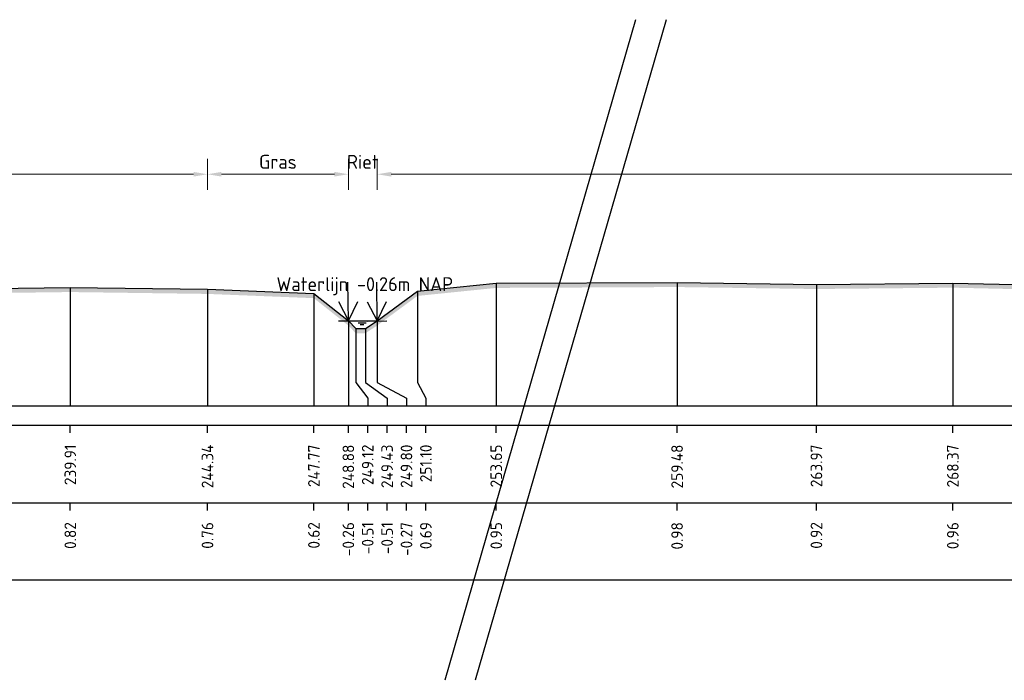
# Model space of a CAD drawing. Header units: metres. Extents: x 128583 to 136452, y 412329 to 415128.
# Tile 212 of 256: x 135184 to 135216, y 414820 to 414842. Entities that reach past the tile are written whole.
import ezdxf
from ezdxf.enums import TextEntityAlignment as Align

# ---------------------------------------------------------------- set-up
doc = ezdxf.new("R2010")
doc.units = ezdxf.units.M
doc.header["$PDMODE"] = 35
doc.header["$PDSIZE"] = 0.075
for name, color, linetype, lineweight in [('B-ME-GR-RIET-SD', 120, 'Continuous', 25), ('X-ME-AL-PROFIEL_HUIDIG MAAIVELD-GD', 8, 'Continuous', 0), ('X-XX-AL-DETAIL1-M', 7, 'Continuous', 18), ('X-XX-AL-NAP-T18', 7, 'Continuous', 18), ('X-XX-AL-TEKENBLAD_KADER_AFSNIJMARKERING-G', 7, 'Continuous', 25)]:
    doc.layers.add(name, color=color, linetype=linetype, lineweight=lineweight)
for name, color, linetype in [('X-ME-AL-PROFIEL_MAAIVELD-GD', 8, 'Continuous'), ('X-ME-AL-PROFIEL_WATERLIJN-GD', 150, 'Continuous'), ('X-ME-AL-PROFIELRASTER-S', 7, 'Continuous')]:
    doc.layers.add(name, color=color, linetype=linetype)
doc.styles.add('NLCS-ISO-ANNOTATIEF-T18', font='NLCS-ISO.ttf', dxfattribs={"height": 1.8})
doc.styles.add('NLCS-ISO-ANNOTATIVE-T18', font='NLCS-ISO.ttf', dxfattribs={"height": 1.8})
doc.dimstyles.new('NLCS-ANNOTATIEF-T18-PIJL_L2_H0', dxfattribs={"dimtxt": 2.5, "dimasz": 1.8, "dimexe": 2, "dimexo": 2, "dimgap": 0.7, "dimtad": 1, "dimzin": 0, "dimdsep": 46, "dimtxsty": 'NLCS-ISO-ANNOTATIEF-T18', "dimcen": 0, "dimdle": 2, "dimclrd": 256, "dimclre": 256, "dimclrt": 10, "dimaunit": 2, "dimadec": 0, "dimazin": 0, "dimtfac": 1, "dimtdec": 3, "dimtofl": 0, "dimtmove": 0, "dimatfit": 3, "dimfxl": 2, "dimfxlon": 1, "dimtfillclr": 256, "dimtolj": 1, "dimtzin": 0, "dimlwd": -1, "dimlwe": -1, "dimarcsym": 0})

# ---------------------------------------------------------------- blocks, each defined once
blk = doc.blocks.new('SAL-PROFIELRASTER_BALK_EIND1-D')
at = {"color": 0, "linetype": 'ByBlock', "lineweight": -2, "flags": 128}
for points in [[(0, 0), (1, 0)], [(0, -2.5), (1, -2.5)], [(0, -12.5), (1, -12.5)]]:
    blk.add_lwpolyline(points, dxfattribs=at)
blk = doc.blocks.new('SAL-PROFIELRASTER_BALK_EIND2-D')
at = {"color": 0, "linetype": 'ByBlock', "lineweight": -2}
blk.add_line((1, -12.5), (0, -12.5), dxfattribs=at)
blk = doc.blocks.new('SAL-PROFIELRASTER_BALK_DATA-D')
at = {"color": 0, "linetype": 'ByBlock', "lineweight": -2}
blk.add_lwpolyline([(0, -3.5), (0, -2.5)], dxfattribs=at)
at = {"color": 0, "linetype": 'ByBlock', "lineweight": -2, "style": 'NLCS-ISO-ANNOTATIVE-T18'}
blk.add_attdef('GETAL', text='', height=1.5, rotation=90, dxfattribs=at).set_placement((0.75, -5), align=Align.RIGHT)
blk = doc.blocks.new('SAL-PROFIELRASTER_AANHAAL-D')
at = {"color": 9, "linetype": 'ByBlock', "lineweight": -2, "flags": 128}
blk.add_lwpolyline([(0, 1), (0, 0)], dxfattribs=at)
blk = doc.blocks.new('SAL-PROFIELRASTER_AANHAAL_STAGGER-D')
at = {"color": 9, "linetype": 'ByBlock', "lineweight": -2, "flags": 128}
for points in [[(0, 0), (0, -0.25)], [(0, -0.25), (1, -0.75)], [(1, -0.75), (1, -1)]]:
    blk.add_lwpolyline(points, dxfattribs=at)
blk = doc.blocks.new('*D57')
at = {"layer": 'Defpoints', "color": 0, "transparency": 16777216}
for p in [(135112.822, 414836.703), (135112.822, 414831.973), (135190.268, 414829.238)]:
    blk.add_point(p, dxfattribs=at)
at = {"layer": 'X-XX-AL-DETAIL1-M', "transparency": 16777216}
for p, q in [((135112.822, 414836.203), (135112.822, 414837.203)), ((135190.268, 414836.203), (135190.268, 414837.203)), ((135189.818, 414836.703), (135113.272, 414836.703))]:
    blk.add_line(p, q, dxfattribs=at)
for points in [[(135113.272, 414836.778), (135113.272, 414836.628), (135112.822, 414836.703)], [(135189.818, 414836.778), (135189.818, 414836.628), (135190.268, 414836.703)]]:
    blk.add_solid(points, dxfattribs=at)
at = {"layer": 'X-XX-AL-DETAIL1-M', "color": 10, "transparency": 16777216, "insert": (135151.545, 414837.103), "char_height": 0.45, "attachment_point": 5, "style": 'NLCS-ISO-ANNOTATIEF-T18'}
blk.add_mtext('\\A1;Akker', dxfattribs=at)
blk = doc.blocks.new('*D58')
at = {"layer": 'Defpoints', "color": 0, "transparency": 16777216}
for p in [(135190.268, 414836.703), (135194.809, 414831.977), (135190.268, 414829.238)]:
    blk.add_point(p, dxfattribs=at)
at = {"layer": 'X-XX-AL-DETAIL1-M', "transparency": 16777216}
for p, q in [((135190.268, 414836.203), (135190.268, 414837.203)), ((135194.809, 414836.203), (135194.809, 414837.203)), ((135194.359, 414836.703), (135190.718, 414836.703))]:
    blk.add_line(p, q, dxfattribs=at)
for points in [[(135190.718, 414836.778), (135190.718, 414836.628), (135190.268, 414836.703)], [(135194.359, 414836.778), (135194.359, 414836.628), (135194.809, 414836.703)]]:
    blk.add_solid(points, dxfattribs=at)
at = {"layer": 'X-XX-AL-DETAIL1-M', "color": 10, "transparency": 16777216, "insert": (135192.538, 414837.103), "char_height": 0.45, "attachment_point": 5, "style": 'NLCS-ISO-ANNOTATIEF-T18'}
blk.add_mtext('\\A1;Gras', dxfattribs=at)
blk = doc.blocks.new('SGR-RIET DWP-SOD')
at = {"flags": 128}
for points in [[(0, 0), (-0.01, 1)], [(-0.255, 0.497), (0, 0), (0.245, 0.503)], [(-0.25, -0.003), (0.25, 0.003)]]:
    blk.add_lwpolyline(points, dxfattribs=at)
blk = doc.blocks.new('*D59')
at = {"layer": 'Defpoints', "color": 0, "transparency": 16777216}
for p in [(135194.809, 414836.703), (135194.809, 414831.977), (135195.741, 414831.977)]:
    blk.add_point(p, dxfattribs=at)
at = {"layer": 'X-XX-AL-DETAIL1-M', "transparency": 16777216}
for p, q in [((135194.809, 414836.203), (135194.809, 414837.203)), ((135195.741, 414836.203), (135195.741, 414837.203)), ((135194.359, 414836.703), (135193.909, 414836.703)), ((135196.191, 414836.703), (135196.641, 414836.703))]:
    blk.add_line(p, q, dxfattribs=at)
for points in [[(135194.359, 414836.778), (135194.359, 414836.628), (135194.809, 414836.703)], [(135196.191, 414836.778), (135196.191, 414836.628), (135195.741, 414836.703)]]:
    blk.add_solid(points, dxfattribs=at)
at = {"layer": 'X-XX-AL-DETAIL1-M', "color": 10, "transparency": 16777216, "insert": (135195.275, 414837.103), "char_height": 0.45, "attachment_point": 5, "style": 'NLCS-ISO-ANNOTATIEF-T18'}
blk.add_mtext('\\A1;Riet', dxfattribs=at)
blk = doc.blocks.new('*D60')
at = {"layer": 'Defpoints', "color": 0, "transparency": 16777216}
for p in [(135195.741, 414836.703), (135195.741, 414831.977), (135285.725, 414831.957)]:
    blk.add_point(p, dxfattribs=at)
at = {"layer": 'X-XX-AL-DETAIL1-M', "transparency": 16777216}
for p, q in [((135195.741, 414836.203), (135195.741, 414837.203)), ((135285.725, 414836.203), (135285.725, 414837.203)), ((135285.275, 414836.703), (135196.191, 414836.703))]:
    blk.add_line(p, q, dxfattribs=at)
for points in [[(135196.191, 414836.778), (135196.191, 414836.628), (135195.741, 414836.703)], [(135285.275, 414836.778), (135285.275, 414836.628), (135285.725, 414836.703)]]:
    blk.add_solid(points, dxfattribs=at)
at = {"layer": 'X-XX-AL-DETAIL1-M', "color": 10, "transparency": 16777216, "insert": (135240.736, 414837.103), "char_height": 0.45, "attachment_point": 5, "style": 'NLCS-ISO-ANNOTATIEF-T18'}
blk.add_mtext('\\A1;Gras', dxfattribs=at)

msp = doc.modelspace()

# ---------------------------------------------------------------- hatches: boundary and pattern name
at = {"layer": 'X-ME-AL-PROFIEL_HUIDIG MAAIVELD-GD'}
h = msp.add_hatch(dxfattribs=at)
h.set_pattern_fill('AGR-MAAIVELD', color=256, scale=0.1, pattern_type=2)
h.set_pattern_definition([(45, (0, 0), (-0.5000001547, 0.5000001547), []), (45, (-0.0714, 0.0714), (0, 1.0000003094), [0.707107, -0.707107]), (45, (-0.14286, 0.14286), (0, 1.0000003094), [0.707107, -0.707107]), (45, (-0.2153, 0.2153), (0, 1.0000003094), [0.707107, -0.707107]), (45, (-0.2857, 0.2857), (0, 1.0000003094), [0.707107, -0.707107]), (45, (-0.35714, 0.35714), (0, 1.0000003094), [0.707107, -0.707107]), (45, (-0.4286, 0.4286), (0, 1.0000003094), [0.707107, -0.707107]), (315, (0, 0), (0.5000001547, 0.5000001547), []), (315, (0.0714, 0.0714), (1.0000003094, -3e-16), [0.707107, -0.707107]), (315, (0.14286, 0.14286), (1.0000003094, -3e-16), [0.707107, -0.707107]), (315, (0.2153, 0.2153), (1.0000003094, -3e-16), [0.707107, -0.707107]), (315, (0.2857, 0.2857), (1.0000003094, -3e-16), [0.707107, -0.707107]), (315, (0.35714, 0.35714), (1.0000003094, -3e-16), [0.707107, -0.707107]), (315, (0.4286, 0.4286), (1.0000003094, -3e-16), [0.707107, -0.707107])])
h.paths.add_polyline_path([(136451.486, 414835.083), (136451.486, 414834.933), (136450.001, 414834.742), (136448.006, 414834.312), (136444.672, 414833.917), (136441.306, 414833.406), (136437.875, 414833.125), (136437.116, 414832.622), (136436.515, 414831.976), (136436.049, 414831.592), (136435.599, 414831.595), (136435.333, 414831.961), (136434.428, 414832.815), (136431.108, 414833.116), (136426.896, 414833.126), (136423.525, 414833.039), (136418.151, 414833.206), (136413.246, 414833.17), (136408.559, 414833.198), (136403.503, 414833.185), (136398.758, 414833.236), (136394.172, 414833.224), (136388.557, 414833.158), (136384.296, 414833.118), (136379.255, 414833.041), (136374.614, 414833.015), (136370.153, 414833.045), (136365.818, 414833.076), (136360.752, 414832.988), (136356.631, 414832.95), (136352.192, 414832.977), (136347.332, 414833.024), (136342.938, 414832.978), (136339.401, 414832.848), (136334.801, 414832.817), (136331.084, 414832.828), (136326.127, 414832.976), (136321.288, 414833.04), (136316.35, 414833.006), (136310.901, 414833.097), (136306.579, 414832.902), (136300.752, 414833.061), (136295.659, 414833.082), (136290.767, 414833.027), (136286.467, 414832.989), (136281.457, 414832.99), (136277.058, 414832.848), (136272.446, 414832.967), (136268.451, 414832.884), (136263.142, 414833.042), (136258.358, 414832.983), (136252.422, 414832.876), (136248.08, 414832.642), (136241.426, 414832.694), (136236.765, 414832.268), (136232.891, 414831.821), (136230.187, 414831.62), (136227.949, 414831.82), (136224.378, 414832.709), (136219.64, 414832.733), (136214.675, 414832.767), (136208.792, 414832.842), (136203.874, 414832.837), (136198.509, 414832.908), (136193.698, 414832.921), (136188.098, 414832.987), (136183.995, 414832.845), (136178.088, 414832.837), (136172.276, 414832.949), (136166.176, 414832.935), (136161.212, 414832.862), (136155.208, 414832.924), (136150.281, 414832.714), (136145.308, 414832.688), (136142.509, 414832.534), (136141.676, 414832.164), (136141.191, 414831.858), (136140.786, 414831.837), (136140.339, 414832.166), (136139.255, 414832.732), (136135.139, 414832.806), (136130.234, 414832.704), (136124.983, 414832.831), (136119.961, 414832.727), (136113.747, 414832.945), (136108.533, 414832.827), (136102.511, 414832.955), (136096.57, 414833.015), (136090.286, 414833.09), (136085.082, 414832.971), (136078.721, 414833.059), (136072.413, 414833.046), (136067.099, 414832.855), (136060.665, 414832.934), (136054.243, 414832.912), (136048.061, 414832.88), (136042.801, 414832.844), (136036.729, 414832.803), (136032.407, 414832.697), (136031.692, 414832.447), (136031.201, 414832.107), (136030.702, 414831.912), (136030.353, 414832.098), (136028.966, 414832.661), (136024.509, 414832.723), (136018.503, 414832.823), (136012.215, 414832.893), (136006.177, 414832.93), (135999.573, 414832.98), (135993.213, 414833.055), (135988.207, 414832.969), (135981.486, 414833.122), (135976.43, 414832.895), (135971.329, 414833.011), (135965.627, 414833.159), (135960.086, 414833.098), (135954.024, 414833.1), (135948.516, 414833.062), (135943.612, 414832.839), (135937.181, 414832.888), (135930.978, 414832.954), (135924.471, 414832.91), (135918.929, 414832.822), (135913.024, 414832.653), (135912.506, 414832.409), (135912.332, 414832.074), (135911.984, 414831.905), (135911.354, 414831.889), (135911.176, 414832.074), (135910.283, 414832.591), (135905.035, 414832.694), (135899.691, 414832.813), (135893.716, 414832.817), (135888.548, 414832.773), (135881.831, 414832.911), (135875.688, 414832.895), (135869.64, 414833.011), (135866.575, 414832.836), (135864.053, 414832.849), (135861.093, 414832.949), (135854.511, 414832.819), (135847.686, 414832.949), (135841.935, 414832.733), (135835.828, 414832.793), (135828.987, 414832.903), (135823.247, 414832.791), (135821.331, 414832.572), (135817.866, 414832.775), (135811.725, 414832.603), (135804.31, 414832.701), (135799.616, 414832.571), (135795.127, 414832.572), (135793.644, 414831.831), (135791.692, 414831.437), (135788.089, 414831.456), (135786.976, 414831.819), (135785.62, 414832.057), (135780.107, 414832.234), (135775.022, 414832.442), (135769.324, 414832.55), (135763.673, 414832.445), (135757.592, 414832.669), (135751.277, 414832.717), (135745.562, 414832.81), (135740.018, 414832.775), (135733.269, 414832.838), (135728.056, 414832.811), (135722.013, 414832.869), (135719.437, 414832.706), (135715.305, 414832.705), (135714.496, 414831.851), (135713.975, 414831.756), (135713.627, 414831.878), (135712.784, 414832.681), (135707.176, 414833.008), (135701.704, 414833.032), (135696.319, 414833.001), (135690.35, 414833.034), (135684.479, 414833.02), (135677.959, 414833.043), (135671.988, 414832.998), (135666.283, 414832.989), (135660.08, 414832.957), (135655.242, 414832.871), (135650.523, 414832.769), (135646.463, 414832.669), (135645.625, 414831.951), (135644.75, 414831.564), (135644.276, 414831.563), (135644.012, 414831.921), (135642.745, 414832.684), (135639.074, 414832.886), (135633.642, 414832.895), (135627.774, 414832.929), (135621.979, 414832.893), (135616.583, 414832.884), (135609.936, 414833.036), (135604.742, 414832.947), (135599.478, 414832.913), (135594.113, 414832.777), (135587.204, 414833.019), (135581.708, 414832.941), (135577.974, 414832.744), (135575.026, 414832.567), (135574.506, 414831.816), (135573.83, 414831.667), (135573.505, 414831.668), (135572.885, 414831.826), (135572.062, 414832.695), (135566.828, 414832.916), (135561.327, 414833.018), (135555.151, 414833.05), (135550.442, 414833.01), (135545.503, 414832.942), (135539.533, 414832.874), (135533.213, 414832.957), (135526.591, 414833.021), (135521.523, 414832.888), (135515.664, 414832.972), (135510.779, 414832.89), (135505.932, 414832.787), (135503.297, 414832.715), (135502.109, 414832.074), (135501.901, 414831.847), (135501.316, 414832.062), (135500.581, 414832.532), (135499.328, 414832.872), (135495.068, 414832.812), (135490.137, 414832.735), (135482.464, 414832.921), (135477.61, 414832.952), (135473.66, 414832.823), (135472.264, 414832.391), (135471.461, 414832.27), (135468.67, 414832.887), (135463.422, 414832.942), (135457.4, 414832.742), (135452.923, 414832.693), (135448.225, 414832.946), (135442.927, 414832.94), (135436.01, 414832.897), (135434.665, 414832.604), (135433.562, 414832.024), (135433.199, 414831.796), (135432.899, 414832.011), (135432.074, 414832.515), (135431.019, 414832.826), (135426.859, 414832.914), (135423.368, 414832.752), (135419.656, 414832.97), (135415.09, 414832.937), (135411.789, 414832.456), (135409.329, 414832.766), (135404.041, 414832.97), (135399.081, 414832.939), (135395.576, 414832.747), (135392.206, 414832.922), (135388.487, 414832.906), (135382.302, 414832.864), (135378.284, 414832.535), (135374.867, 414832.964), (135371.431, 414832.739), (135366.663, 414832.956), (135363.211, 414832.744), (135361.459, 414832.503), (135360.984, 414831.948), (135360.348, 414831.781), (135360.074, 414831.943), (135359.547, 414832.325), (135358.334, 414832.912), (135352.24, 414832.975), (135349.064, 414832.68), (135343.918, 414832.954), (135339.271, 414832.985), (135335.962, 414832.536), (135332.166, 414832.966), (135326.241, 414832.947), (135323.01, 414832.785), (135319.516, 414832.969), (135312.245, 414833.007), (135309.181, 414832.546), (135305.598, 414832.962), (135300.269, 414832.895), (135294.128, 414833.043), (135288.722, 414832.859), (135287.421, 414832.383), (135286.876, 414831.807), (135286.386, 414831.613), (135285.984, 414831.612), (135285.731, 414831.801), (135285.01, 414832.488), (135283.937, 414832.912), (135279.674, 414833.011), (135275.992, 414832.932), (135270.316, 414833.016), (135265.507, 414832.769), (135259.268, 414832.993), (135252.432, 414833.01), (135248.58, 414832.497), (135244.976, 414832.98), (135241.99, 414832.901), (135237.93, 414833.014), (135235.72, 414832.873), (135233.004, 414833.005), (135226, 414832.961), (135222.367, 414832.58), (135219.266, 414832.931), (135214.298, 414833.046), (135209.901, 414833.003), (135205.409, 414833.066), (135199.577, 414833.039), (135197.036, 414832.78), (135195.735, 414831.823), (135195.366, 414831.58), (135195.052, 414831.575), (135194.809, 414831.827), (135193.698, 414832.708), (135190.268, 414832.845), (135185.845, 414832.905), (135180.787, 414832.84), (135174.193, 414832.992), (135169.261, 414832.922), (135163.991, 414832.816), (135157.904, 414832.872), (135152.623, 414832.633), (135152.089, 414832.349), (135151.874, 414832.355), (135151.231, 414832.72), (135146.697, 414832.881), (135142.407, 414832.93), (135136.962, 414832.91), (135131.168, 414832.883), (135125.326, 414832.873), (135120.13, 414832.835), (135115.157, 414832.747), (135113.621, 414832.588), (135112.822, 414831.823), (135112.572, 414831.541), (135112.11, 414831.531), (135111.973, 414831.81), (135110.726, 414832.552), (135105.496, 414832.984), (135100.041, 414832.993), (135095.583, 414832.82), (135089.999, 414832.886), (135086.268, 414832.765), (135085.784, 414832.416), (135085.393, 414832.253), (135085.187, 414832.273), (135084.834, 414832.429), (135084.154, 414832.746), (135077.478, 414832.862), (135072.154, 414832.943), (135066.788, 414832.94), (135062.995, 414832.748), (135059.666, 414832.572), (135059.305, 414832.339), (135058.371, 414832.636), (135053.691, 414832.852), (135046.82, 414832.911), (135042.119, 414832.889), (135035.539, 414832.642), (135034.907, 414831.841), (135034.146, 414831.586), (135033.542, 414831.591), (135033.148, 414831.819), (135031.834, 414832.632), (135031.69, 414832.635), (135026.421, 414832.821), (135020.53, 414832.907), (135014.829, 414832.888), (135008.927, 414832.717), (135002.078, 414832.899), (134996.256, 414832.87), (134991.378, 414832.752), (134985.988, 414832.81), (134980.215, 414832.785), (134974.365, 414832.851), (134968.566, 414832.883), (134962.914, 414832.872), (134957.307, 414832.946), (134951.281, 414832.916), (134945.931, 414833.063), (134945.931, 414833.213), (134951.281, 414833.066), (134957.307, 414833.096), (134962.914, 414833.022), (134968.566, 414833.033), (134974.365, 414833.001), (134980.215, 414832.935), (134985.988, 414832.96), (134991.378, 414832.902), (134996.256, 414833.02), (135002.078, 414833.049), (135008.927, 414832.867), (135014.829, 414833.038), (135020.53, 414833.057), (135026.421, 414832.971), (135031.69, 414832.785), (135031.834, 414832.782), (135033.148, 414831.969), (135033.542, 414831.741), (135034.146, 414831.736), (135034.907, 414831.991), (135035.539, 414832.792), (135042.119, 414833.039), (135046.82, 414833.061), (135053.691, 414833.002), (135058.371, 414832.786), (135059.305, 414832.489), (135059.666, 414832.722), (135062.995, 414832.898), (135066.788, 414833.09), (135072.154, 414833.093), (135077.478, 414833.012), (135084.154, 414832.896), (135084.834, 414832.579), (135085.187, 414832.423), (135085.393, 414832.403), (135085.784, 414832.566), (135086.268, 414832.915), (135089.999, 414833.036), (135095.583, 414832.97), (135100.041, 414833.143), (135105.496, 414833.134), (135110.726, 414832.702), (135111.973, 414831.96), (135112.11, 414831.681), (135112.572, 414831.691), (135112.822, 414831.973), (135113.621, 414832.738), (135115.157, 414832.897), (135120.13, 414832.985), (135125.326, 414833.023), (135131.168, 414833.033), (135136.962, 414833.06), (135142.407, 414833.08), (135146.697, 414833.031), (135151.231, 414832.87), (135151.874, 414832.505), (135152.089, 414832.499), (135152.623, 414832.783), (135157.904, 414833.022), (135163.991, 414832.966), (135169.261, 414833.072), (135174.193, 414833.142), (135180.787, 414832.99), (135185.845, 414833.055), (135190.268, 414832.995), (135193.698, 414832.858), (135194.809, 414831.977), (135195.052, 414831.725), (135195.366, 414831.73), (135195.735, 414831.973), (135197.036, 414832.93), (135199.577, 414833.189), (135205.409, 414833.216), (135209.901, 414833.153), (135214.298, 414833.196), (135219.266, 414833.081), (135222.367, 414832.73), (135226, 414833.111), (135233.004, 414833.155), (135235.72, 414833.023), (135237.93, 414833.164), (135241.99, 414833.051), (135244.976, 414833.13), (135248.58, 414832.647), (135252.432, 414833.16), (135259.268, 414833.143), (135265.507, 414832.919), (135270.316, 414833.166), (135275.992, 414833.082), (135279.674, 414833.161), (135283.937, 414833.062), (135285.01, 414832.638), (135285.731, 414831.951), (135285.984, 414831.762), (135286.386, 414831.763), (135286.876, 414831.957), (135287.421, 414832.533), (135288.722, 414833.009), (135294.128, 414833.193), (135300.269, 414833.045), (135305.598, 414833.112), (135309.181, 414832.696), (135312.245, 414833.157), (135319.516, 414833.119), (135323.01, 414832.935), (135326.241, 414833.097), (135332.166, 414833.116), (135335.962, 414832.686), (135339.271, 414833.135), (135343.918, 414833.104), (135349.064, 414832.83), (135352.24, 414833.125), (135358.334, 414833.062), (135359.547, 414832.475), (135360.074, 414832.093), (135360.348, 414831.931), (135360.984, 414832.098), (135361.459, 414832.653), (135363.211, 414832.894), (135366.663, 414833.106), (135371.431, 414832.889), (135374.867, 414833.114), (135378.284, 414832.685), (135382.302, 414833.014), (135388.487, 414833.056), (135392.206, 414833.072), (135395.576, 414832.897), (135399.081, 414833.089), (135404.041, 414833.12), (135409.329, 414832.916), (135411.789, 414832.606), (135415.09, 414833.087), (135419.656, 414833.12), (135423.368, 414832.902), (135426.859, 414833.064), (135431.019, 414832.976), (135432.074, 414832.665), (135432.899, 414832.161), (135433.199, 414831.946), (135433.562, 414832.174), (135434.665, 414832.754), (135436.01, 414833.047), (135442.927, 414833.09), (135448.225, 414833.096), (135452.923, 414832.843), (135457.4, 414832.892), (135463.422, 414833.092), (135468.67, 414833.037), (135471.461, 414832.42), (135472.264, 414832.541), (135473.66, 414832.973), (135477.61, 414833.102), (135482.464, 414833.071), (135490.137, 414832.885), (135495.068, 414832.962), (135499.328, 414833.022), (135500.581, 414832.682), (135501.316, 414832.212), (135501.901, 414831.997), (135502.109, 414832.224), (135503.297, 414832.865), (135505.932, 414832.937), (135510.779, 414833.04), (135515.664, 414833.122), (135521.523, 414833.038), (135526.591, 414833.171), (135533.213, 414833.107), (135539.533, 414833.024), (135545.503, 414833.092), (135550.442, 414833.16), (135555.151, 414833.2), (135561.327, 414833.168), (135566.828, 414833.066), (135572.062, 414832.845), (135572.885, 414831.976), (135573.505, 414831.818), (135573.83, 414831.817), (135574.506, 414831.966), (135575.026, 414832.717), (135577.974, 414832.894), (135581.708, 414833.091), (135587.204, 414833.169), (135594.113, 414832.927), (135599.478, 414833.063), (135604.742, 414833.097), (135609.936, 414833.186), (135616.583, 414833.034), (135621.979, 414833.043), (135627.774, 414833.079), (135633.642, 414833.045), (135639.074, 414833.036), (135642.745, 414832.834), (135644.012, 414832.071), (135644.276, 414831.713), (135644.75, 414831.714), (135645.625, 414832.101), (135646.463, 414832.819), (135650.523, 414832.919), (135655.242, 414833.021), (135660.08, 414833.107), (135666.283, 414833.139), (135671.988, 414833.148), (135677.959, 414833.193), (135684.479, 414833.17), (135690.35, 414833.184), (135696.319, 414833.151), (135701.704, 414833.182), (135707.176, 414833.158), (135712.784, 414832.831), (135713.627, 414832.028), (135713.975, 414831.906), (135714.496, 414832.001), (135715.305, 414832.855), (135719.437, 414832.856), (135722.013, 414833.019), (135728.056, 414832.961), (135733.269, 414832.988), (135740.018, 414832.925), (135745.562, 414832.96), (135751.277, 414832.867), (135757.592, 414832.819), (135763.673, 414832.595), (135769.324, 414832.7), (135775.022, 414832.592), (135780.107, 414832.384), (135785.62, 414832.207), (135786.976, 414831.969), (135788.089, 414831.606), (135791.692, 414831.587), (135793.644, 414831.981), (135795.127, 414832.722), (135799.616, 414832.721), (135804.31, 414832.851), (135811.725, 414832.753), (135817.866, 414832.925), (135821.331, 414832.722), (135823.247, 414832.941), (135828.987, 414833.053), (135835.828, 414832.943), (135841.935, 414832.883), (135847.686, 414833.099), (135854.511, 414832.969), (135861.093, 414833.099), (135864.053, 414832.999), (135866.575, 414832.986), (135869.64, 414833.161), (135875.688, 414833.045), (135881.831, 414833.061), (135888.548, 414832.923), (135893.716, 414832.967), (135899.691, 414832.963), (135905.035, 414832.844), (135910.283, 414832.741), (135911.176, 414832.224), (135911.354, 414832.039), (135911.984, 414832.055), (135912.332, 414832.224), (135912.506, 414832.559), (135913.024, 414832.803), (135918.929, 414832.972), (135924.471, 414833.06), (135930.978, 414833.104), (135937.181, 414833.038), (135943.612, 414832.989), (135948.516, 414833.212), (135954.024, 414833.25), (135960.086, 414833.248), (135965.627, 414833.309), (135971.329, 414833.161), (135976.43, 414833.045), (135981.486, 414833.272), (135988.207, 414833.119), (135993.213, 414833.205), (135999.573, 414833.13), (136006.177, 414833.08), (136012.215, 414833.043), (136018.503, 414832.973), (136024.509, 414832.873), (136028.966, 414832.811), (136030.353, 414832.248), (136030.702, 414832.062), (136031.201, 414832.257), (136031.692, 414832.597), (136032.407, 414832.847), (136036.729, 414832.953), (136042.801, 414832.994), (136048.061, 414833.03), (136054.243, 414833.062), (136060.665, 414833.084), (136067.099, 414833.005), (136072.413, 414833.196), (136078.721, 414833.209), (136085.082, 414833.121), (136090.286, 414833.24), (136096.57, 414833.165), (136102.511, 414833.105), (136108.533, 414832.977), (136113.747, 414833.095), (136119.961, 414832.877), (136124.983, 414832.981), (136130.234, 414832.854), (136135.139, 414832.956), (136139.255, 414832.882), (136140.339, 414832.316), (136140.786, 414831.987), (136141.191, 414832.008), (136141.676, 414832.314), (136142.509, 414832.684), (136145.308, 414832.838), (136150.281, 414832.864), (136155.208, 414833.074), (136161.212, 414833.012), (136166.176, 414833.085), (136172.276, 414833.099), (136178.088, 414832.987), (136183.995, 414832.995), (136188.098, 414833.137), (136193.698, 414833.071), (136198.509, 414833.058), (136203.874, 414832.987), (136208.792, 414832.992), (136214.675, 414832.917), (136219.64, 414832.883), (136224.378, 414832.859), (136227.949, 414831.97), (136230.187, 414831.77), (136232.891, 414831.971), (136236.765, 414832.418), (136241.426, 414832.844), (136248.08, 414832.792), (136252.422, 414833.026), (136258.358, 414833.133), (136263.142, 414833.192), (136268.451, 414833.034), (136272.446, 414833.117), (136277.058, 414832.998), (136281.457, 414833.14), (136286.467, 414833.139), (136290.767, 414833.177), (136295.659, 414833.232), (136300.752, 414833.211), (136306.579, 414833.052), (136310.901, 414833.247), (136316.35, 414833.156), (136321.288, 414833.19), (136326.127, 414833.126), (136331.084, 414832.978), (136334.801, 414832.967), (136339.401, 414832.998), (136342.938, 414833.128), (136347.332, 414833.174), (136352.192, 414833.127), (136356.631, 414833.1), (136360.752, 414833.138), (136365.818, 414833.226), (136370.153, 414833.195), (136374.614, 414833.165), (136379.255, 414833.191), (136384.296, 414833.268), (136388.557, 414833.308), (136394.172, 414833.374), (136398.758, 414833.386), (136403.503, 414833.335), (136408.559, 414833.348), (136413.246, 414833.32), (136418.151, 414833.356), (136423.525, 414833.189), (136426.896, 414833.276), (136431.108, 414833.266), (136434.428, 414832.965), (136435.333, 414832.111), (136435.599, 414831.745), (136436.049, 414831.742), (136436.515, 414832.126), (136437.116, 414832.772), (136437.875, 414833.275), (136441.306, 414833.556), (136444.672, 414834.067), (136448.006, 414834.462), (136450.001, 414834.892)])

# ---------------------------------------------------------------- linework, layer by layer
at = {"layer": 'X-ME-AL-PROFIEL_MAAIVELD-GD'}
msp.add_lwpolyline([(135151.874, 414832.505), (135152.089, 414832.499), (135152.623, 414832.783), (135157.904, 414833.022), (135163.991, 414832.966), (135169.261, 414833.072), (135174.193, 414833.142), (135180.787, 414832.99), (135185.845, 414833.055), (135190.268, 414832.995), (135193.698, 414832.858), (135194.809, 414831.977), (135195.052, 414831.725), (135195.366, 414831.73), (135195.735, 414831.973), (135197.036, 414832.93), (135199.577, 414833.189), (135205.409, 414833.216), (135209.901, 414833.153), (135214.298, 414833.196), (135219.266, 414833.081)], dxfattribs=at)
at = {"layer": 'X-ME-AL-PROFIEL_WATERLIJN-GD'}
for points in [[(135194.809, 414831.977), (135195.741, 414831.977)], [(135195.131, 414831.909), (135195.381, 414831.909)], [(135195.187, 414831.86), (135195.312, 414831.86)]]:
    msp.add_lwpolyline(points, dxfattribs=at)
at = {"layer": 'X-XX-AL-TEKENBLAD_KADER_AFSNIJMARKERING-G'}
for points in [[(135204.069, 414841.685), (135197.916, 414820.388)], [(135205.051, 414841.685), (135198.897, 414820.388)]]:
    msp.add_lwpolyline(points, dxfattribs=at)

# ---------------------------------------------------------------- block references
at = {"layer": 'B-ME-GR-RIET-SD', "xscale": 1.25, "yscale": 1.25, "zscale": 1.25}
for p in [(135194.809, 414831.977), (135195.735, 414831.973)]:
    msp.add_blockref('SGR-RIET DWP-SOD', p, dxfattribs=at)
at = {"layer": 'X-ME-AL-PROFIELRASTER-S'}
for p, yscale in [((135185.845, 414829.238), 3.817), ((135185.845, 414829.238), 3.817), ((135199.577, 414829.238), 3.951), ((135199.577, 414829.238), 3.951), ((135205.409, 414829.238), 3.978), ((135205.409, 414829.238), 3.978), ((135209.901, 414829.238), 3.915), ((135209.901, 414829.238), 3.915), ((135214.298, 414829.238), 3.958), ((135214.298, 414829.238), 3.958), ((135190.268, 414829.238), 3.757), ((135190.268, 414829.238), 3.757), ((135190.268, 414829.238), 3.757), ((135193.698, 414829.238), 3.62), ((135193.698, 414829.238), 3.62), ((135197.036, 414830.238), 2.692), ((135197.036, 414830.238), 2.692), ((135194.809, 414829.238), 2.739), ((135194.809, 414829.238), 2.739), ((135194.809, 414829.238), 2.739), ((135195.735, 414830.238), 1.735), ((135195.735, 414830.238), 1.735), ((135195.735, 414830.238), 1.735), ((135195.052, 414830.238), 1.487), ((135195.052, 414830.238), 1.487), ((135195.366, 414830.238), 1.492), ((135195.366, 414830.238), 1.492)]:
    msp.add_blockref('SAL-PROFIELRASTER_AANHAAL-D', p, dxfattribs=dict(at, yscale=yscale))
for p, xscale, zscale in [((135195.052, 414830.238), 0.3819808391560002, 0.3819808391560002), ((135195.052, 414830.238), 0.3819808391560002, 0.3819808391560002), ((135195.366, 414830.238), 0.6927616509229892, 0.6927616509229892), ((135195.366, 414830.238), 0.6927616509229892, 0.6927616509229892), ((135195.735, 414830.238), 0.9486673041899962, 0.9486673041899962), ((135195.735, 414830.238), 0.9486673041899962, 0.9486673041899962), ((135195.735, 414830.238), 0.9486673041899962, 0.9486673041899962), ((135197.036, 414830.238), 0.2727483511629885, 0.2727483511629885), ((135197.036, 414830.238), 0.2727483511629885, 0.2727483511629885)]:
    msp.add_blockref('SAL-PROFIELRASTER_AANHAAL_STAGGER-D', p, dxfattribs=dict(at, xscale=xscale, zscale=zscale))
at = {"layer": 'X-ME-AL-PROFIELRASTER-S', "xscale": 1506.179758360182, "yscale": 0.25, "zscale": 1506.179758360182}
for name, p in [('SAL-PROFIELRASTER_BALK_EIND1-D', (134945.931, 414829.238)), ('SAL-PROFIELRASTER_BALK_EIND2-D', (134945.931, 414826.738))]:
    msp.add_blockref(name, p, dxfattribs=at)
at = {"layer": 'X-ME-AL-PROFIELRASTER-S', "xscale": 0.25, "yscale": 0.25, "zscale": 0.25}
for p, values in [((135185.845, 414829.238), {'GETAL': '239.91'}), ((135185.845, 414829.238), {'GETAL': '239.91'}), ((135190.268, 414829.238), {'GETAL': '244.34'}), ((135190.268, 414829.238), {'GETAL': '244.34'}), ((135190.268, 414829.238), {'GETAL': '244.34'}), ((135193.698, 414829.238), {'GETAL': '247.77'}), ((135193.698, 414829.238), {'GETAL': '247.77'}), ((135194.809, 414829.238), {'GETAL': '248.88'}), ((135194.809, 414829.238), {'GETAL': '248.88'}), ((135194.809, 414829.238), {'GETAL': '248.88'}), ((135195.434, 414829.238), {'GETAL': '249.12'}), ((135195.434, 414829.238), {'GETAL': '249.12'}), ((135196.059, 414829.238), {'GETAL': '249.43'}), ((135196.059, 414829.238), {'GETAL': '249.43'}), ((135196.684, 414829.238), {'GETAL': '249.80'}), ((135196.684, 414829.238), {'GETAL': '249.80'}), ((135196.684, 414829.238), {'GETAL': '249.80'}), ((135197.309, 414829.238), {'GETAL': '251.10'}), ((135197.309, 414829.238), {'GETAL': '251.10'}), ((135199.577, 414829.238), {'GETAL': '253.65'}), ((135199.577, 414829.238), {'GETAL': '253.65'}), ((135205.409, 414829.238), {'GETAL': '259.48'}), ((135205.409, 414829.238), {'GETAL': '259.48'}), ((135209.901, 414829.238), {'GETAL': '263.97'}), ((135209.901, 414829.238), {'GETAL': '263.97'}), ((135214.298, 414829.238), {'GETAL': '268.37'}), ((135214.298, 414829.238), {'GETAL': '268.37'}), ((135185.845, 414826.738), {'GETAL': '0.82'}), ((135190.268, 414826.738), {'GETAL': '0.76'}), ((135193.698, 414826.738), {'GETAL': '0.62'}), ((135194.809, 414826.738), {'GETAL': '-0.26'}), ((135195.434, 414826.738), {'GETAL': '-0.51'}), ((135196.059, 414826.738), {'GETAL': '-0.51'}), ((135196.684, 414826.738), {'GETAL': '-0.27'}), ((135197.309, 414826.738), {'GETAL': '0.69'}), ((135199.577, 414826.738), {'GETAL': '0.95'}), ((135205.409, 414826.738), {'GETAL': '0.98'}), ((135209.901, 414826.738), {'GETAL': '0.92'}), ((135214.298, 414826.738), {'GETAL': '0.96'})]:
    msp.add_blockref('SAL-PROFIELRASTER_BALK_DATA-D', p, dxfattribs=at).add_auto_attribs(values)

# ---------------------------------------------------------------- texts
at = {"layer": 'X-XX-AL-NAP-T18', "color": 10, "insert": (135192.492, 414832.799), "char_height": 0.45, "width": 15.43377, "attachment_point": 7, "style": 'NLCS-ISO-ANNOTATIEF-T18'}
msp.add_mtext('Waterlijn -0.26m NAP', dxfattribs=at)

# ---------------------------------------------------------------- dimensions: what is measured, and where the dimension line sits
at = {"layer": 'X-XX-AL-DETAIL1-M'}
for base, p1, p2, text, picture, middle in [((135112.822, 414836.703), (135190.268, 414829.238), (135112.822, 414831.973), 'Akker', '*D57', (135151.545, 414836.703)), ((135190.268, 414836.703), (135194.809, 414831.977), (135190.268, 414829.238), 'Gras', '*D58', (135192.538, 414836.703)), ((135194.809, 414836.703), (135195.741, 414831.977), (135194.809, 414831.977), 'Riet', '*D59', (135195.275, 414836.703)), ((135195.741, 414836.703), (135285.725, 414831.957), (135195.741, 414831.977), 'Gras', '*D60', (135240.736, 414836.703))]:
    dim = msp.add_linear_dim(base=base, p1=p1, p2=p2, text=text, dimstyle='NLCS-ANNOTATIEF-T18-PIJL_L2_H0', dxfattribs=at)
    dim.commit()
    dim.dimension.update_dxf_attribs({"geometry": picture, "text_midpoint": middle, "dimtype": 160})

doc.saveas('drawing.dxf')
